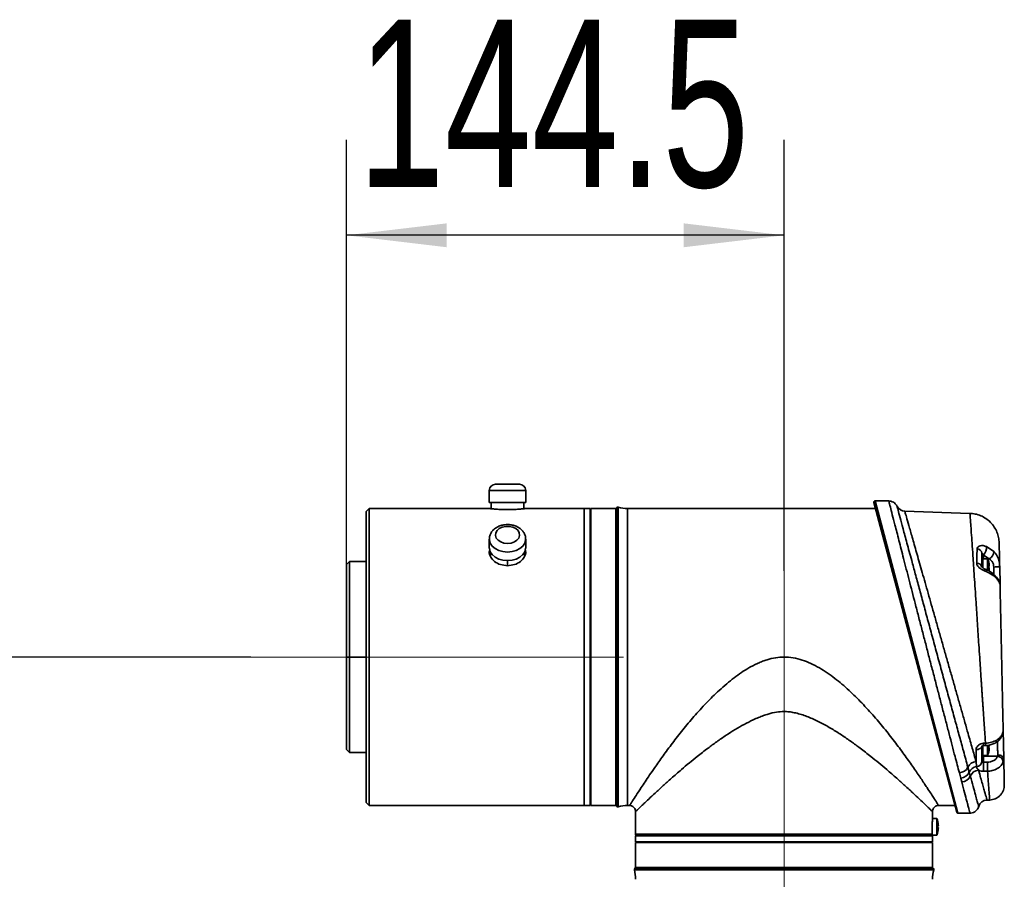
# Model space of a CAD drawing. Header units: millimetres. Extents: x 192 to 260, y 66 to 212.
# Tile 13 of 14: x 225 to 245, y 194 to 212. Entities that reach past the tile are written whole.
import ezdxf

# ---------------------------------------------------------------- set-up
doc = ezdxf.new("R2010")
doc.units = ezdxf.units.MM
doc.linetypes.add('CENTERX2', pattern=[20.32, 12.7, -2.54, 2.54, -2.54])
doc.layers.add('10', color=7, linetype='Continuous')
doc.styles.add('SLDTEXTSTYLE0', font='TXT', dxfattribs={"width": 0.7})
doc.dimstyles.new('SLDDIMSTYLE0', dxfattribs={"dimtxt": 3.5, "dimasz": 2.1, "dimexe": 0, "dimexo": 0.0625, "dimgap": 0.875, "dimtad": 2, "dimdec": 3, "dimlfac": 15.77, "dimrnd": 1e-09, "dimzin": 12, "dimdsep": 46, "dimtxsty": 'SLDTEXTSTYLE0', "dimsah": 1, "dimcen": 0.09, "dimadec": 0, "dimazin": 3, "dimtfac": 1, "dimtdec": 3, "dimtofl": 0, "dimtmove": 0, "dimatfit": 3, "dimfxl": 0, "dimfrac": 2, "dimtolj": 1, "dimtzin": 12, "dimarcsym": 0})

# ---------------------------------------------------------------- blocks, each defined once
blk = doc.blocks.new('_D_3')
at = {"layer": '10'}
for p, q in [((231.57, 200.554), (231.57, 209.445)), ((240.733, 200.425), (240.733, 209.445)), ((240.733, 207.445), (231.57, 207.445))]:
    blk.add_line(p, q, dxfattribs=at)
for points in [[(231.57, 207.445), (233.67, 207.195), (233.67, 207.695)], [(240.733, 207.445), (238.633, 207.695), (238.633, 207.195)]]:
    blk.add_solid(points, dxfattribs=at)
at = {"layer": '10', "insert": (231.805, 211.957), "char_height": 3.5, "attachment_point": 1, "style": 'SLDTEXTSTYLE0'}
blk.add_mtext('144.5', dxfattribs=at)
blk = doc.blocks.new('_D_4')
at = {"layer": '10'}
for p, q in [((229.57, 198.62), (194.616, 198.62)), ((196.616, 198.62), (196.616, 78.138)), ((224.512, 78.138), (194.616, 78.138))]:
    blk.add_line(p, q, dxfattribs=at)
for points in [[(196.616, 198.62), (196.366, 196.52), (196.866, 196.52)], [(196.616, 78.138), (196.866, 80.238), (196.366, 80.238)]]:
    blk.add_solid(points, dxfattribs=at)
at = {"layer": '10', "insert": (192.104, 133.932), "char_height": 3.5, "attachment_point": 1, "rotation": 90, "style": 'SLDTEXTSTYLE0'}
blk.add_mtext('1900', dxfattribs=at)
blk = doc.blocks.new('_D_5')
at = {"layer": '10'}
for p, q in [((229.57, 198.62), (214.174, 198.62)), ((216.174, 198.62), (216.174, 190.693)), ((238.928, 190.693), (214.174, 190.693))]:
    blk.add_line(p, q, dxfattribs=at)
for points in [[(216.174, 198.62), (215.924, 196.52), (216.424, 196.52)], [(216.174, 190.693), (216.424, 192.793), (215.924, 192.793)]]:
    blk.add_solid(points, dxfattribs=at)
at = {"layer": '10', "insert": (211.662, 193.101), "char_height": 3.5, "attachment_point": 1, "rotation": 90, "style": 'SLDTEXTSTYLE0'}
blk.add_mtext('125', dxfattribs=at)

msp = doc.modelspace()

# ---------------------------------------------------------------- linework, layer by layer
at = {"color": 7, "linetype": 'Continuous', "lineweight": 35}
for p, q in [((234.689713, 202.234138), (235.197005, 202.234138)), ((234.56289, 202.107315), (234.56289, 201.853669)), ((235.323828, 202.107315), (234.56289, 202.107315)), ((235.323828, 201.853669), (235.323828, 202.107315)), ((234.56289, 201.853669), (235.323828, 201.853669)), ((234.601989, 201.853669), (234.601989, 201.722417)), ((235.284729, 201.853669), (235.284729, 201.722418)), ((244.348551, 195.372786), (242.612064, 201.853445)), ((242.925029, 201.885375), (242.636564, 201.885375)), ((242.636564, 201.885375), (244.373052, 195.353986)), ((242.925029, 201.884519), (242.924916, 201.884957)), ((232.045452, 201.726846), (231.98204, 201.663434)), ((231.98204, 198.61968), (231.98204, 201.663434)), ((234.56289, 201.726846), (232.045452, 201.726846)), ((232.045452, 201.726846), (232.045452, 198.61968)), ((236.547671, 201.726846), (235.323828, 201.726846)), ((236.674494, 201.726846), (236.547671, 201.726846)), ((236.547671, 201.726846), (236.547671, 195.512515)), ((236.547671, 201.726846), (236.547671, 198.691151)), ((236.674494, 201.726846), (236.674494, 198.691151)), ((236.687176, 201.600023), (236.674494, 201.600023)), ((237.213492, 201.726846), (236.687176, 201.726846)), ((236.687176, 201.726846), (236.687176, 198.61968)), ((237.232017, 201.74537), (237.213492, 201.726846)), ((237.213492, 201.726846), (237.213492, 198.61968)), ((237.232017, 201.74537), (237.232017, 198.61968)), ((237.262763, 201.753544), (237.262763, 198.61968)), ((242.645986, 201.726846), (237.458076, 201.726846)), ((237.458076, 201.726846), (237.458076, 198.61968)), ((244.623545, 201.626379), (243.259042, 201.674028)), ((234.56289, 201.085811), (234.56289, 200.906456)), ((235.323828, 200.906456), (235.323828, 201.085811)), ((234.588313, 200.815202), (234.575512, 200.77089)), ((234.588313, 200.809763), (234.588313, 200.727099)), ((235.311195, 200.770836), (235.298405, 200.815307)), ((235.298405, 200.727097), (235.298405, 200.809763)), ((244.873886, 200.789492), (244.873886, 200.498805)), ((245.026925, 200.673194), (244.905038, 200.753557)), ((244.905038, 200.753557), (244.905038, 200.677289)), ((244.971626, 200.929128), (245.12634, 200.825027)), ((231.633277, 200.617144), (231.569865, 200.553732)), ((231.569865, 198.61968), (231.569865, 200.553732)), ((231.98204, 200.617144), (231.633277, 200.617144)), ((231.633277, 200.617144), (231.633277, 198.61968)), ((234.943359, 200.637423), (234.943359, 200.531212)), ((244.8853, 200.493795), (244.8853, 200.691559)), ((244.892909, 200.679936), (244.892909, 200.487764)), ((244.993556, 200.677289), (244.892909, 200.677289)), ((244.993556, 200.433272), (244.993556, 200.677289)), ((244.995442, 200.672805), (245.026925, 200.673194)), ((245.016421, 200.606474), (245.016923, 200.606764)), ((245.016421, 200.525101), (245.026768, 200.525101)), ((245.026768, 200.480713), (245.016421, 200.480713)), ((245.246011, 200.506274), (245.253853, 200.137289)), ((236.547671, 198.691151), (236.547671, 195.512515)), ((236.674494, 198.691151), (236.674494, 195.512515)), ((231.633277, 198.61968), (231.569865, 198.61968)), ((231.569865, 196.685628), (231.569865, 198.61968)), ((231.98204, 198.61968), (231.633277, 198.61968)), ((231.633277, 198.61968), (231.633277, 196.622217)), ((231.98204, 195.575926), (231.98204, 198.61968)), ((232.045452, 198.61968), (232.045452, 195.512515)), ((236.687176, 198.61968), (236.687176, 195.512515)), ((237.213492, 198.61968), (237.213492, 195.512515)), ((237.232017, 198.61968), (237.232017, 195.493991)), ((237.262763, 198.61968), (237.262763, 195.485817)), ((237.458076, 198.61968), (237.458076, 195.512515)), ((245.318619, 197.090006), (245.331256, 196.495431)), ((231.569865, 196.685628), (231.633277, 196.622217)), ((244.751488, 196.432749), (244.751488, 196.680335)), ((244.873886, 196.762209), (244.873886, 196.424638)), ((244.8853, 196.547801), (244.8853, 196.759571)), ((244.892909, 196.762163), (244.892909, 196.559425)), ((244.907251, 196.814289), (244.949297, 196.815963)), ((244.993556, 196.562072), (244.993556, 196.771806)), ((245.016421, 196.758648), (245.026768, 196.758648)), ((245.026768, 196.71426), (245.016421, 196.71426)), ((245.016923, 196.632597), (245.016421, 196.632886)), ((231.633277, 196.622217), (231.98204, 196.622217)), ((244.751488, 196.432749), (244.763243, 196.328617)), ((244.892909, 196.562072), (244.993556, 196.562072)), ((244.905038, 196.562072), (244.905038, 196.545252)), ((244.905038, 196.545252), (245.200894, 196.541601)), ((244.905038, 196.545252), (244.905038, 196.41858)), ((245.200894, 196.541601), (245.206675, 196.569523)), ((244.580071, 196.315091), (244.608509, 196.209797)), ((244.905038, 196.41858), (244.989075, 196.419783)), ((244.991264, 196.228905), (244.907251, 196.227752)), ((244.429502, 196.087504), (244.402014, 196.194659)), ((244.451889, 196.005159), (244.429502, 196.087504)), ((244.608509, 196.209797), (244.630807, 196.12958)), ((236.674494, 195.639338), (236.687176, 195.639338)), ((244.981031, 195.625466), (245.036905, 195.627417)), ((231.98204, 195.575926), (232.045452, 195.512515)), ((232.045452, 195.512515), (236.547671, 195.512515)), ((236.547671, 195.512515), (236.674494, 195.512515)), ((236.687176, 195.512515), (237.213492, 195.512515)), ((237.213492, 195.512515), (237.232017, 195.493991)), ((237.458076, 195.512515), (237.498844, 195.512515)), ((243.966821, 195.512515), (244.311111, 195.512515)), ((237.625667, 195.385692), (237.625667, 194.910105)), ((243.927963, 195.243016), (243.839092, 195.243016)), ((243.839998, 195.256439), (243.839998, 195.385692)), ((243.927963, 194.894252), (243.927963, 195.243016)), ((244.373052, 195.353986), (244.623254, 195.353986)), ((243.834169, 194.910105), (243.834169, 195.068634)), ((243.950828, 195.172201), (243.95133, 195.172491)), ((243.950828, 195.090828), (243.961175, 195.090828)), ((243.961175, 195.04644), (243.950828, 195.04644)), ((237.625667, 194.910105), (243.834169, 194.910105)), ((237.625667, 194.878399), (237.625667, 194.751576)), ((243.839998, 194.878399), (237.625667, 194.878399)), ((243.827316, 194.878399), (243.827316, 194.881457)), ((243.832026, 194.894252), (243.927963, 194.894252)), ((243.839998, 194.751576), (243.839998, 194.878399)), ((243.95133, 194.964777), (243.950828, 194.965067)), ((243.839998, 194.751576), (237.625667, 194.751576)), ((237.625667, 194.738894), (237.625667, 194.212578)), ((243.839998, 194.738894), (237.625667, 194.738894)), ((237.75249, 194.751576), (237.75249, 194.738894)), ((243.713175, 194.738894), (243.713175, 194.751576)), ((243.839998, 194.212578), (243.839998, 194.738894)), ((243.866696, 194.163308), (237.59897, 194.163308)), ((237.625667, 194.212578), (237.607143, 194.194054)), ((243.858523, 194.194054), (237.607143, 194.194054)), ((243.839998, 194.212578), (237.625667, 194.212578)), ((243.858523, 194.194054), (243.839998, 194.212578))]:
    msp.add_line(p, q, dxfattribs=at)
at = {"color": 7, "linetype": 'Continuous', "lineweight": 35, "flags": 128}
for points in [[(234.943359, 200.996133), (235.018123, 201.004101), (235.086243, 201.027298), (235.141668, 201.063662), (235.179472, 201.109962), (235.196296, 201.162085), (235.190646, 201.215398), (235.163023, 201.265165), (235.115882, 201.306964), (235.053412, 201.337081), (234.981163, 201.35284), (234.905555, 201.35284), (234.833306, 201.337081), (234.770836, 201.306964), (234.723695, 201.265165), (234.696072, 201.215398), (234.690422, 201.162085), (234.707247, 201.109962), (234.745051, 201.063662), (234.800475, 201.027298), (234.868596, 201.004101), (234.943359, 200.996133)], [(234.943359, 200.816778), (234.84874, 200.82523), (234.760067, 200.850056), (234.68291, 200.889694), (234.622118, 200.941656), (234.581511, 201.002675), (234.563641, 201.068918), (234.562902, 201.087962)], [(235.323828, 201.085417), (235.323078, 201.068918), (235.305207, 201.002675), (235.2646, 200.941656), (235.203808, 200.889694), (235.126652, 200.850056), (235.037978, 200.82523), (234.943359, 200.816778)], [(234.56289, 200.906456), (234.563641, 200.889563), (234.581511, 200.82332), (234.622118, 200.762301), (234.68291, 200.710339), (234.760067, 200.670701), (234.84874, 200.645875), (234.943359, 200.637423)], [(234.943359, 200.637423), (235.037978, 200.645875), (235.126652, 200.670701), (235.203808, 200.710339), (235.2646, 200.762301), (235.305207, 200.82332), (235.323078, 200.889563), (235.323828, 200.906456)], [(244.950748, 200.455851), (244.957883, 200.450601), (244.962908, 200.440489), (244.965372, 200.426029), (244.965171, 200.407836)], [(245.298617, 196.999449), (245.298024, 196.981458), (245.29368, 196.967532)], [(244.751488, 196.680335), (244.775591, 196.682385), (244.798646, 196.687368), (244.819805, 196.695101), (244.838291, 196.7053), (244.853425, 196.71759), (244.864651, 196.73152), (244.871555, 196.746577), (244.873886, 196.762209)], [(244.907767, 196.76392), (244.9372, 196.765068), (244.949829, 196.76556)], [(245.206675, 196.569523), (245.230897, 196.568174), (245.254142, 196.564037), (245.275551, 196.557264), (245.294331, 196.548105), (245.30979, 196.5369), (245.321356, 196.524063), (245.3286, 196.510067), (245.331256, 196.495431)]]:
    msp.add_lwpolyline(points, dxfattribs=at)
at = {"color": 7, "linetype": 'Continuous', "lineweight": 35}
for centre, radius, start, end in [((234.689713, 202.107315), 0.126823, 90, 180), ((235.197005, 202.107315), 0.126823, 0, 90), ((242.636564, 201.86001), 0.025365, 90, 195), ((237.254436, 201.722951), 0.031706, 74.7739012, 135), ((237.462607, 202.487771), 0.760938, 254.7739012, 269.6588065), ((243.265681, 201.864147), 0.190235, 209.5896394, 267.9677686), ((244.766977, 200.776572), 0.107686, 6.8909316, 87.1850972), ((244.713599, 200.926576), 0.258039, 317.8933651, 0.5666569), ((244.950789, 200.831507), 0.17567, 295.683959, 357.885998), ((244.772009, 200.477278), 0.104126, 11.9314528, 92.6634505), ((244.880227, 200.679936), 0.012682, 0, 66.4218215), ((244.585363, 200.502907), 0.443881, 13.5311722, 23.1323964), ((244.585363, 200.502907), 0.443326, 5.3346898, 13.5099589), ((244.525499, 200.502907), 0.491424, 357.4114875, 2.5885125), ((244.585363, 200.502907), 0.443326, 349.3222823, 354.6653102), ((244.837233, 215.324446), 14.823846, 271.0985228, 271.5801752), ((244.946108, 200.085839), 0.312016, 9.4907, 51.8520573), ((245.09983, 200.295947), 0.052817, 352.9386543, 41.9149747), ((244.446596, 196.784385), 0.461624, 357.4590633, 3.7142927), ((244.585363, 196.736454), 0.443881, 336.8676036, 346.4688278), ((244.525499, 196.736454), 0.491424, 357.4114875, 2.5885125), ((244.585363, 196.736454), 0.443326, 346.4900411, 354.6653102), ((244.77455, 196.215451), 0.218519, 96.0580846, 152.8719744), ((244.764407, 196.439032), 0.110421, 269.3964568, 352.5098618), ((244.892909, 196.530366), 0.019023, 113.5781785, 180), ((244.880227, 196.559425), 0.012682, 293.5781785, 0), ((244.905081, 196.585863), 0.040611, 244.6357418, 269.9397607), ((245.190657, 196.408641), 0.133353, 9.3956726, 85.5972547), ((244.383687, 196.413597), 0.219704, 274.7848132, 333.3616958), ((244.797952, 196.123253), 0.208276, 99.5930391, 155.4475993), ((244.8224, 196.041941), 0.210686, 95.2599787, 155.4197893), ((242.329697, 196.293291), 2.578387, 358.5434582, 2.7851997), ((244.415143, 196.300678), 0.213657, 273.8534479, 334.8266777), ((244.43773, 196.216372), 0.211687, 273.8350116, 335.7950081), ((244.988267, 195.435368), 0.190235, 92.1176037, 162.1179336), ((237.254436, 195.51641), 0.031706, 225, 285.2260988), ((237.462607, 194.75159), 0.760938, 90.3411935, 105.2260988), ((243.51977, 195.068634), 0.443881, 13.5311722, 23.1323964), ((244.373052, 195.379351), 0.025365, 195, 270), ((243.51977, 195.068634), 0.443326, 5.3346898, 13.5099589), ((243.459906, 195.068634), 0.491424, 357.4114875, 2.5885125), ((243.51977, 195.068634), 0.443326, 346.4900411, 354.6653102), ((237.689079, 194.910105), 0.063412, 180, 210), ((243.51977, 195.068634), 0.443881, 336.8676036, 346.4688278), ((237.629562, 194.171635), 0.031706, 135, 195.2260988), ((236.864742, 193.963463), 0.760938, 0.3411935, 15.2260988), ((244.600923, 193.963463), 0.760938, 164.7739012, 179.6588065), ((243.836103, 194.171635), 0.031706, 344.7739012, 45)]:
    msp.add_arc(centre, radius, start, end, dxfattribs=at)
for points, knots in [([(243.098892, 201.769519), (243.094242, 201.779233), (243.084255, 201.800093), (243.058406, 201.830888), (243.02067, 201.859947), (242.973419, 201.88009), (242.939799, 201.8811), (242.924622, 201.881556)], [0, 0, 0, 0, 0.146748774, 0.315094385, 0.543306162, 0.793830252, 1, 1, 1, 1]), ([(244.402014, 196.194659), (244.372524, 196.30682), (244.325499, 196.485673), (244.251991, 196.765823), (244.188439, 197.008305), (244.121072, 197.265681), (244.051257, 197.532752), (243.980238, 197.804784), (243.907919, 198.082141), (243.833979, 198.366083), (243.7602, 198.649767), (243.687827, 198.928385), (243.616659, 199.202682), (243.545939, 199.475567), (243.455731, 199.824039), (243.370072, 200.155468), (243.290827, 200.462508), (243.216939, 200.74905), (243.150367, 201.007552), (243.092532, 201.23236), (243.044168, 201.420471), (242.995875, 201.60846), (242.964492, 201.730719), (242.939753, 201.827119), (242.926701, 201.878), (242.925435, 201.882933), (242.925029, 201.884519)], [0, 0, 0, 0, 0.06087877, 0.097077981, 0.13327789, 0.170588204, 0.207899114, 0.244007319, 0.280115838, 0.317278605, 0.354441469, 0.389735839, 0.425030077, 0.461306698, 0.497582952, 0.565847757, 0.600932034, 0.636015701, 0.702305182, 0.736374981, 0.770444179, 0.827465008, 0.885676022, 0.903001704, 0.968821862, 1, 1, 1, 1]), ([(234.56289, 201.726846), (234.568633, 201.726116), (234.580114, 201.724656), (234.668096, 201.715088), (234.793632, 201.706041), (234.943244, 201.702178), (235.092954, 201.706031), (235.218637, 201.715088), (235.306627, 201.724659), (235.318097, 201.726117), (235.323828, 201.726846)], [0, 0, 0, 0, 0.125079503, 0.250063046, 0.374982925, 0.499884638, 0.624858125, 0.749965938, 0.875045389, 1, 1, 1, 1]), ([(243.098068, 201.769194), (243.097467, 201.771417), (243.095538, 201.778555), (243.11581, 201.703523), (243.157818, 201.548071), (243.220984, 201.314419), (243.303013, 201.011161), (243.391332, 200.684873), (243.478625, 200.362602), (243.559876, 200.062813), (243.646604, 199.743015), (243.73808, 199.405943), (243.833185, 199.055747), (243.930593, 198.697337), (244.029179, 198.334883), (244.127677, 197.973036), (244.224207, 197.618701), (244.317437, 197.276772), (244.405962, 196.952352), (244.496051, 196.622445), (244.550089, 196.424769), (244.580071, 196.315091)], [0, 0, 0, 0, 0.02994065, 0.096160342, 0.161932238, 0.227711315, 0.294573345, 0.361445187, 0.407478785, 0.453651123, 0.499690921, 0.547434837, 0.595324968, 0.643071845, 0.692109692, 0.74130266, 0.790338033, 0.839678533, 0.889181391, 0.938514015, 1, 1, 1, 1]), ([(243.259042, 201.674028), (243.260384, 201.669309), (243.263441, 201.658562), (243.291231, 201.560871), (243.341521, 201.384094), (243.412958, 201.133001), (243.50243, 200.818549), (243.609496, 200.442315), (243.73114, 200.014921), (243.842793, 199.622696), (243.936478, 199.293637), (244.009043, 199.038786), (244.082427, 198.781084), (244.156834, 198.519816), (244.231694, 198.256985), (244.306005, 197.996107), (244.378549, 197.741461), (244.449548, 197.492258), (244.518879, 197.248936), (244.594345, 196.984109), (244.674176, 196.70399), (244.725584, 196.523633), (244.751488, 196.432749)], [0, 0, 0, 0, 0.0514708, 0.117211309, 0.184856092, 0.25075118, 0.318453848, 0.386303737, 0.455985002, 0.526379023, 0.562568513, 0.598758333, 0.635044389, 0.671330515, 0.70864883, 0.74596692, 0.782604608, 0.819241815, 0.856976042, 0.894709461, 0.946943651, 1, 1, 1, 1]), ([(245.235387, 201.006124), (245.232659, 201.043561), (245.227052, 201.120514), (245.191646, 201.234143), (245.13478, 201.343236), (245.0558, 201.440872), (244.959252, 201.521178), (244.850945, 201.579528), (244.73781, 201.616483), (244.660941, 201.62314), (244.623545, 201.626379)], [0, 0, 0, 0, 0.117114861, 0.240736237, 0.369110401, 0.5, 0.630889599, 0.759263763, 0.882885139, 1, 1, 1, 1]), ([(244.949296, 196.815988), (244.946618, 196.854154), (244.941184, 196.931605), (244.93263, 197.05455), (244.923633, 197.184585), (244.914173, 197.322087), (244.90608, 197.440211), (244.899491, 197.536635), (244.894505, 197.609758), (244.889297, 197.686329), (244.883866, 197.76637), (244.878213, 197.849892), (244.872336, 197.936895), (244.866496, 198.023578), (244.859813, 198.122637), (244.852781, 198.227155), (244.844808, 198.346152), (244.836413, 198.471842), (244.824467, 198.650934), (244.810353, 198.863163), (244.794604, 199.100286), (244.779632, 199.326051), (244.765025, 199.546416), (244.748852, 199.79012), (244.732032, 200.043785), (244.714784, 200.302919), (244.699299, 200.534022), (244.683326, 200.770896), (244.667223, 201.008097), (244.651966, 201.22952), (244.639641, 201.404958), (244.630597, 201.531365), (244.624693, 201.61149), (244.623925, 201.621443), (244.623545, 201.626379)], [0, 0, 0, 0, 0.021368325, 0.043363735, 0.06598651, 0.089236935, 0.113115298, 0.124424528, 0.136170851, 0.148354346, 0.160975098, 0.174033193, 0.187528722, 0.201461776, 0.214081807, 0.23302468, 0.249167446, 0.268121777, 0.289888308, 0.329999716, 0.363830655, 0.397587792, 0.433765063, 0.466982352, 0.514554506, 0.559985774, 0.603274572, 0.644419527, 0.703782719, 0.76415876, 0.822962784, 0.881516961, 0.941249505, 1, 1, 1, 1]), ([(235.322448, 201.085312), (235.321644, 201.105496), (235.319906, 201.149158), (235.293751, 201.212358), (235.251724, 201.271161), (235.194416, 201.320594), (235.124088, 201.35901), (235.043218, 201.38426), (234.955972, 201.394503), (234.867077, 201.38873), (234.781143, 201.36662), (234.705469, 201.329557), (234.643904, 201.2805), (234.599206, 201.223204), (234.569165, 201.158399), (234.565409, 201.112037), (234.563516, 201.088667)], [0, 0, 0, 0, 0.058724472, 0.127031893, 0.195482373, 0.2658957, 0.338982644, 0.414210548, 0.490556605, 0.567538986, 0.645352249, 0.724250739, 0.795755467, 0.864895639, 0.93189942, 1, 1, 1, 1]), ([(245.235387, 201.006124), (245.235465, 201.002437), (245.235622, 200.99505), (245.23688, 200.935892), (245.238947, 200.838622), (245.241898, 200.699773), (245.244637, 200.570921), (245.246011, 200.506267)], [0, 0, 0, 0, 0.192398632, 0.385530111, 0.578283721, 0.788398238, 1, 1, 1, 1]), ([(234.574632, 200.857567), (234.569727, 200.84415), (234.552697, 200.797571), (234.584914, 200.70872), (234.666706, 200.614074), (234.793983, 200.544903), (234.893584, 200.535774), (234.943359, 200.531212)], [0, 0, 0, 0, 0.091817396, 0.318762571, 0.545951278, 0.773089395, 1, 1, 1, 1]), ([(234.943359, 200.531212), (234.99311, 200.535769), (235.09262, 200.544884), (235.219736, 200.613915), (235.301803, 200.708462), (235.334134, 200.798844), (235.316349, 200.84691), (235.310835, 200.861812)], [0, 0, 0, 0, 0.224627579, 0.449291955, 0.674031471, 0.898939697, 1, 1, 1, 1]), ([(244.767171, 200.581291), (244.768239, 200.643686), (244.77006, 200.74999), (244.771621, 200.844918), (244.772266, 200.884128)], [0, 0, 0, 0, 0.5869446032, 1, 1, 1, 1]), ([(244.772266, 200.884128), (244.772642, 200.888419), (244.774098, 200.90504), (244.792374, 200.931432), (244.837999, 200.952526), (244.902378, 200.954891), (244.948298, 200.937807), (244.971626, 200.929128)], [0, 0, 0, 0, 0.066153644, 0.256254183, 0.473113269, 0.73233577, 1, 1, 1, 1]), ([(244.905038, 200.753557), (244.901526, 200.761022), (244.895194, 200.774481), (244.884979, 200.787812), (244.877426, 200.792874), (244.874153, 200.792103), (244.873937, 200.789994), (244.873886, 200.789492)], [0, 0, 0, 0, 0.348519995, 0.628351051, 0.818251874, 0.956750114, 1, 1, 1, 1]), ([(245.12634, 200.825027), (245.151665, 200.795246), (245.202187, 200.735835), (245.237789, 200.621328), (245.245265, 200.541348), (245.246011, 200.506238), (245.246011, 200.506236)], [0, 0, 0, 0, 0.3629208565, 0.7240085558, 0.9999900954, 1, 1, 1, 1]), ([(244.965171, 200.407836), (244.948878, 200.414555), (244.912767, 200.429447), (244.857417, 200.45879), (244.807642, 200.495829), (244.776438, 200.535419), (244.767393, 200.564821), (244.767205, 200.578771), (244.767171, 200.581291)], [0, 0, 0, 0, 0.185668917, 0.411509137, 0.620304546, 0.813799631, 0.966360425, 1, 1, 1, 1]), ([(245.026768, 200.525101), (245.026948, 200.525309), (245.027306, 200.525724), (245.027533, 200.528978), (245.027487, 200.533765), (245.027204, 200.539115), (245.026895, 200.542673), (245.026768, 200.544125)], [0, 0, 0, 0, 0.2139725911, 0.4279909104, 0.6409962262, 0.8535647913, 1, 1, 1, 1]), ([(245.12143, 200.503324), (245.119739, 200.522636), (245.116062, 200.564627), (245.097101, 200.603632), (245.068665, 200.642612), (245.046774, 200.658651), (245.026925, 200.673194)], [0, 0, 0, 0, 0.265810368, 0.577974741, 0.617352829, 1, 1, 1, 1]), ([(244.95103, 200.456383), (244.946761, 200.457964), (244.933664, 200.462815), (244.912055, 200.474486), (244.89251, 200.487525), (244.881026, 200.497531), (244.87504, 200.50404), (244.872442, 200.508123), (244.87261, 200.50778), (244.872678, 200.507643)], [0, 0, 0, 0, 0.134619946, 0.413002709, 0.595013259, 0.723846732, 0.826238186, 0.930241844, 1, 1, 1, 1]), ([(245.138674, 200.33073), (245.13511, 200.334664), (245.110989, 200.361286), (245.054329, 200.402533), (244.993721, 200.440009), (244.955879, 200.452968), (244.950818, 200.454701)], [0, 0, 0, 0, 0.073334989, 0.4962495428, 0.9326207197, 1, 1, 1, 1]), ([(245.152247, 200.289454), (245.110542, 200.324123), (245.055539, 200.369845), (244.982765, 200.40044), (244.965171, 200.407836)], [0, 0, 0, 0, 0.758239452, 1, 1, 1, 1]), ([(245.026768, 200.46169), (245.026948, 200.463817), (245.027306, 200.468072), (245.027533, 200.473761), (245.027487, 200.478056), (245.027204, 200.480373), (245.026895, 200.480615), (245.026768, 200.480713)], [0, 0, 0, 0, 0.2139725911, 0.4279909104, 0.6409962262, 0.8535647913, 1, 1, 1, 1]), ([(245.12705, 200.329699), (245.126752, 200.338903), (245.125874, 200.366038), (245.123872, 200.427889), (245.122213, 200.479129), (245.12143, 200.503324)], [0, 0, 0, 0, 0.213168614, 0.628477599, 1, 1, 1, 1]), ([(245.253853, 200.137286), (245.253853, 200.137286), (245.253687, 200.145078), (245.245901, 200.171256), (245.210265, 200.227899), (245.169944, 200.270677), (245.152247, 200.289454)], [0, 0, 0, 0, 0.000010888, 0.350271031, 0.714820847, 1, 1, 1, 1]), ([(245.253853, 200.137298), (245.255738, 200.048578), (245.259513, 199.870958), (245.265787, 199.575772), (245.272342, 199.267344), (245.279103, 198.94923), (245.286076, 198.621165), (245.29315, 198.28835), (245.300198, 197.956709), (245.306521, 197.659208), (245.312053, 197.398911), (245.315974, 197.214437), (245.318186, 197.110359), (245.318881, 197.077644)], [0, 0, 0, 0, 0.10344725, 0.207105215, 0.305848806, 0.405531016, 0.505336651, 0.606173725, 0.707991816, 0.809884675, 0.887034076, 0.964491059, 1, 1, 1, 1]), ([(240.732833, 198.61968), (240.674146, 198.616779), (240.553187, 198.6108), (240.403227, 198.572939), (240.280999, 198.530818), (240.186088, 198.491274), (240.089627, 198.444682), (239.973207, 198.380897), (239.83738, 198.295672), (239.683266, 198.184953), (239.527333, 198.059436), (239.330716, 197.885176), (239.098709, 197.65581), (238.845838, 197.376311), (238.609413, 197.09274), (238.393272, 196.815564), (238.196418, 196.54965), (238.039363, 196.327955), (237.9165, 196.149706), (237.821735, 196.009415), (237.723523, 195.861436), (237.630447, 195.718602), (237.554955, 195.600966), (237.507624, 195.526414), (237.501765, 195.517138), (237.498844, 195.512515)], [0, 0, 0, 0, 0.028101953, 0.05792048, 0.073672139, 0.090065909, 0.10715784, 0.124997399, 0.153686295, 0.184016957, 0.216102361, 0.25003793, 0.311021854, 0.375050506, 0.437289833, 0.500059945, 0.562923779, 0.62505595, 0.667323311, 0.708971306, 0.750080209, 0.813854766, 0.876525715, 0.938450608, 1, 1, 1, 1]), ([(243.966821, 195.512515), (243.963908, 195.517127), (243.958064, 195.52638), (243.915974, 195.592682), (243.861413, 195.677804), (243.800765, 195.771555), (243.716077, 195.900977), (243.59974, 196.075732), (243.445893, 196.300301), (243.269267, 196.549615), (243.072409, 196.815539), (242.856273, 197.092699), (242.619974, 197.376146), (242.367082, 197.655621), (242.137564, 197.882507), (241.946569, 198.052405), (241.794158, 198.176285), (241.637638, 198.289781), (241.46921, 198.395752), (241.295876, 198.486718), (241.112294, 198.559257), (240.925511, 198.609236), (240.796471, 198.616231), (240.732833, 198.61968)], [0, 0, 0, 0, 0.0615511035, 0.1234762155, 0.1651707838, 0.2073030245, 0.2499763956, 0.3118182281, 0.3749533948, 0.4370929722, 0.4999505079, 0.5627232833, 0.6249626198, 0.6889033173, 0.7499785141, 0.7822037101, 0.8125043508, 0.8445533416, 0.8750263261, 0.907903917, 0.9382143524, 0.9695290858, 1, 1, 1, 1]), ([(240.732833, 197.478273), (240.679797, 197.475438), (240.567131, 197.469415), (240.423439, 197.433881), (240.298496, 197.393613), (240.194183, 197.353505), (240.058638, 197.294087), (239.895185, 197.211082), (239.7072, 197.102435), (239.514935, 196.979911), (239.325025, 196.848803), (239.121446, 196.699009), (238.930477, 196.550532), (238.74541, 196.399909), (238.562568, 196.246088), (238.378156, 196.085783), (238.194236, 195.920735), (238.03403, 195.773853), (237.90751, 195.655323), (237.814752, 195.567538), (237.747349, 195.503148), (237.685224, 195.443356), (237.636046, 195.395834), (237.629106, 195.389052), (237.625667, 195.385692)], [0, 0, 0, 0, 0.029540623, 0.06275418, 0.082265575, 0.103216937, 0.125655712, 0.165999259, 0.207683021, 0.250952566, 0.299510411, 0.345307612, 0.405036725, 0.451219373, 0.50028009, 0.566081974, 0.62503262, 0.689916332, 0.75026081, 0.793342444, 0.835008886, 0.8753878, 0.938256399, 1, 1, 1, 1]), ([(243.839998, 195.385692), (243.836526, 195.389085), (243.829518, 195.395933), (243.773953, 195.449627), (243.687561, 195.532724), (243.572641, 195.641767), (243.430108, 195.775268), (243.269869, 195.922151), (243.086247, 196.086891), (242.90231, 196.246759), (242.719694, 196.400374), (242.534355, 196.551202), (242.342909, 196.700011), (242.139008, 196.849969), (241.942184, 196.985761), (241.734271, 197.117599), (241.519112, 197.239372), (241.297073, 197.346006), (241.104628, 197.417233), (240.950026, 197.455863), (240.839251, 197.474553), (240.767393, 197.477065), (240.732833, 197.478273)], [0, 0, 0, 0, 0.061971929, 0.125081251, 0.186180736, 0.250337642, 0.310680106, 0.375569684, 0.434312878, 0.499869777, 0.548880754, 0.595142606, 0.655054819, 0.700935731, 0.749420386, 0.797644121, 0.844945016, 0.891680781, 0.937482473, 0.959967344, 0.98074656, 1, 1, 1, 1]), ([(245.292849, 196.967466), (245.295613, 196.973036), (245.308099, 196.998202), (245.316463, 197.03298), (245.318978, 197.064722), (245.318928, 197.075376), (245.318884, 197.077525), (245.318882, 197.077633), (245.318881, 197.077654), (245.318881, 197.077655), (245.318881, 197.077656)], [0, 0, 0, 0, 0.159722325, 0.721613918, 0.944014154, 0.997177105, 0.999454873, 0.99997376, 0.999995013, 1, 1, 1, 1]), ([(245.298617, 196.999449), (245.309, 197.026746), (245.319383, 197.054043), (245.318881, 197.077655), (245.318881, 197.077656)], [0, 0, 0, 0, 0.99997073, 1, 1, 1, 1]), ([(244.949322, 196.816107), (244.949323, 196.816107), (244.991776, 196.818189), (245.076858, 196.831996), (245.187491, 196.879272), (245.262286, 196.939009), (245.288446, 196.982529), (245.298617, 196.999449)], [0, 0, 0, 0, 0.000008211, 0.275176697, 0.549889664, 0.824992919, 1, 1, 1, 1]), ([(244.949815, 196.76587), (244.954911, 196.766048), (244.98799, 196.767203), (245.050434, 196.777809), (245.132116, 196.806736), (245.205139, 196.852371), (245.260826, 196.906762), (245.283347, 196.949372), (245.293067, 196.967764)], [0, 0, 0, 0, 0.034818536, 0.225982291, 0.430398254, 0.63628474, 0.843014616, 1, 1, 1, 1]), ([(245.206675, 196.569523), (245.20585, 196.596106), (245.2042, 196.649273), (245.201299, 196.742748), (245.199098, 196.813679), (245.198105, 196.845681), (245.197927, 196.851415)], [0, 0, 0, 0, 0.310679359, 0.621374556, 0.93215776, 1, 1, 1, 1]), ([(244.751488, 196.680335), (244.753246, 196.694746), (244.756746, 196.723441), (244.784058, 196.763164), (244.82448, 196.794139), (244.868395, 196.810805), (244.896838, 196.813356), (244.907251, 196.814289)], [0, 0, 0, 0, 0.222259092, 0.44257788, 0.660781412, 0.875810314, 1, 1, 1, 1]), ([(244.87165, 196.750715), (244.871523, 196.750575), (244.871246, 196.750269), (244.875559, 196.754352), (244.884081, 196.759115), (244.895271, 196.762525), (244.903708, 196.763993), (244.907383, 196.763873), (244.90759, 196.763866)], [0, 0, 0, 0, 0.201442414, 0.441451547, 0.64561875, 0.840855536, 0.991031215, 1, 1, 1, 1]), ([(244.949329, 196.815964), (244.949511, 196.809101), (244.949875, 196.795376), (244.950145, 196.780025), (244.950175, 196.769929), (244.950053, 196.765297), (244.949851, 196.766021), (244.949801, 196.766201)], [0, 0, 0, 0, 0.2308345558, 0.4616691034, 0.6925036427, 0.9233381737, 1, 1, 1, 1]), ([(245.026768, 196.758648), (245.026948, 196.758855), (245.027306, 196.759271), (245.027533, 196.762525), (245.027487, 196.767312), (245.027204, 196.772662), (245.026895, 196.77622), (245.026768, 196.777671)], [0, 0, 0, 0, 0.2139725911, 0.4279909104, 0.6409962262, 0.8535647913, 1, 1, 1, 1]), ([(245.026768, 196.695236), (245.026948, 196.697364), (245.027306, 196.701619), (245.027533, 196.707307), (245.027487, 196.711602), (245.027204, 196.71392), (245.026895, 196.714161), (245.026768, 196.71426)], [0, 0, 0, 0, 0.213972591, 0.42799091, 0.640996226, 0.853564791, 1, 1, 1, 1]), ([(244.873886, 196.424638), (244.874023, 196.423782), (244.874397, 196.421467), (244.878017, 196.419027), (244.884897, 196.417657), (244.894063, 196.41749), (244.90145, 196.418223), (244.905038, 196.41858)], [0, 0, 0, 0, 0.131493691, 0.355878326, 0.580631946, 0.796325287, 1, 1, 1, 1]), ([(244.989069, 196.41989), (245.010752, 196.421516), (245.057916, 196.425054), (245.122565, 196.450318), (245.176188, 196.49011), (245.192659, 196.524437), (245.200894, 196.541601)], [0, 0, 0, 0, 0.220866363, 0.480436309, 0.740217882, 1, 1, 1, 1]), ([(245.322221, 196.430411), (245.309355, 196.40243), (245.283628, 196.346478), (245.199783, 196.280582), (245.098788, 196.239946), (245.025113, 196.229958), (244.991282, 196.228985), (244.99128, 196.228985)], [0, 0, 0, 0, 0.259650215, 0.519206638, 0.778788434, 0.999991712, 1, 1, 1, 1]), ([(245.331255, 196.495449), (245.331255, 196.495448), (245.331735, 196.472887), (245.326978, 196.451649), (245.322221, 196.430411)], [0, 0, 0, 0, 0.0000445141, 1, 1, 1, 1]), ([(245.331256, 196.495431), (245.331766, 196.471417), (245.3334, 196.394537), (245.335839, 196.279763), (245.338343, 196.16195), (245.340324, 196.068769), (245.341748, 196.001768), (245.342657, 195.958966), (245.34277, 195.953663), (245.342826, 195.951018)], [0, 0, 0, 0, 0.070276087, 0.224979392, 0.379041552, 0.533843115, 0.689188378, 0.844992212, 1, 1, 1, 1]), ([(244.763243, 196.328617), (244.767744, 196.310843), (244.774721, 196.283288), (244.795655, 196.260004), (244.803085, 196.25174)], [0, 0, 0, 0, 0.645045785, 1, 1, 1, 1]), ([(244.907251, 196.227752), (244.889496, 196.228621), (244.85382, 196.230369), (244.820233, 196.242391), (244.80512, 196.250631), (244.803085, 196.25174)], [0, 0, 0, 0, 0.461585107, 0.927526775, 1, 1, 1, 1]), ([(244.803085, 196.25174), (244.804208, 196.247803), (244.82, 196.192402), (244.848641, 196.091932), (244.885413, 195.962949), (244.916933, 195.85239), (244.950314, 195.735311), (244.971481, 195.661074), (244.980931, 195.627929), (244.980942, 195.627892), (244.980947, 195.627877)], [0, 0, 0, 0, 0.009908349, 0.139419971, 0.268928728, 0.402502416, 0.536073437, 0.785162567, 0.913617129, 1, 1, 1, 1]), ([(245.036905, 195.627417), (245.036688, 195.630015), (245.036248, 195.635264), (245.032771, 195.678328), (245.027255, 195.748544), (245.0189, 195.857256), (245.007301, 196.010382), (244.996688, 196.154992), (244.991265, 196.228884)], [0, 0, 0, 0, 0.1470952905, 0.2972469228, 0.4504671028, 0.6067677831, 0.7990664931, 1, 1, 1, 1]), ([(244.630807, 196.12958), (244.651383, 196.054379), (244.692533, 195.903984), (244.738179, 195.737288), (244.771863, 195.614314), (244.793544, 195.535186), (244.805085, 195.493076), (244.804802, 195.494107), (244.804695, 195.494498)], [0, 0, 0, 0, 0.193795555, 0.387578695, 0.557081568, 0.727130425, 0.896619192, 1, 1, 1, 1]), ([(244.623254, 195.35568), (244.623025, 195.356546), (244.622252, 195.359471), (244.607957, 195.413543), (244.582978, 195.508088), (244.554092, 195.617483), (244.512676, 195.774422), (244.472259, 195.927839), (244.451889, 196.005159)], [0, 0, 0, 0, 0.105182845, 0.355320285, 0.484129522, 0.612940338, 0.804927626, 1, 1, 1, 1]), ([(245.036905, 195.627417), (245.076303, 195.632962), (245.136882, 195.641487), (245.2088, 195.682914), (245.257911, 195.724891), (245.297064, 195.77628), (245.334389, 195.85041), (245.339501, 195.911372), (245.342826, 195.951018)], [0, 0, 0, 0, 0.2396446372, 0.3684812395, 0.5, 0.6315187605, 0.7603553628, 1, 1, 1, 1]), ([(237.498844, 195.512515), (237.511545, 195.511421), (237.536516, 195.50927), (237.570376, 195.492433), (237.599242, 195.466369), (237.621176, 195.429914), (237.624153, 195.400604), (237.625667, 195.385692)], [0, 0, 0, 0, 0.191351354, 0.376216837, 0.559041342, 0.775652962, 1, 1, 1, 1]), ([(243.839998, 195.385692), (243.841092, 195.398392), (243.843243, 195.423363), (243.86008, 195.457223), (243.886144, 195.486089), (243.922599, 195.508024), (243.951909, 195.511), (243.966821, 195.512515)], [0, 0, 0, 0, 0.191351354, 0.376216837, 0.559041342, 0.775652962, 1, 1, 1, 1]), ([(244.623229, 195.355847), (244.629, 195.35532), (244.654318, 195.353009), (244.698185, 195.366791), (244.745617, 195.394805), (244.778913, 195.43165), (244.79837, 195.464954), (244.804209, 195.486237), (244.806337, 195.493991)], [0, 0, 0, 0, 0.070045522, 0.307257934, 0.538245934, 0.733072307, 0.902757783, 1, 1, 1, 1]), ([(243.834169, 195.068634), (243.834301, 195.089991), (243.834565, 195.132705), (243.836416, 195.189777), (243.838421, 195.232407), (243.839859, 195.256613), (243.839853, 195.256489), (243.839851, 195.256439)], [0, 0, 0, 0, 0.214563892, 0.429118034, 0.64392511, 0.858897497, 1, 1, 1, 1]), ([(243.961175, 195.090828), (243.961355, 195.091036), (243.961713, 195.091451), (243.96194, 195.094705), (243.961894, 195.099492), (243.961611, 195.104842), (243.961302, 195.1084), (243.961175, 195.109852)], [0, 0, 0, 0, 0.213972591, 0.42799091, 0.640996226, 0.853564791, 1, 1, 1, 1]), ([(243.961175, 195.027417), (243.961355, 195.029544), (243.961713, 195.033799), (243.96194, 195.039488), (243.961894, 195.043783), (243.961611, 195.0461), (243.961302, 195.046342), (243.961175, 195.04644)], [0, 0, 0, 0, 0.2139725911, 0.4279909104, 0.6409962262, 0.8535647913, 1, 1, 1, 1]), ([(243.827316, 194.881457), (243.828973, 194.885248), (243.832411, 194.893116), (243.834023, 194.903011), (243.834142, 194.908776), (243.834169, 194.910105)], [0, 0, 0, 0, 0.4170452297, 0.8655978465, 1, 1, 1, 1])]:
    msp.add_open_spline(points, degree=3, knots=knots, dxfattribs=at)
msp.add_open_spline([(244.989075, 196.419783), (244.989405, 196.413), (244.990067, 196.399434), (244.990885, 196.374839), (244.991529, 196.3485), (244.991957, 196.321254), (244.992156, 196.294408), (244.992109, 196.269269), (244.991838, 196.24657), (244.991471, 196.234793), (244.991287, 196.228905)], degree=3, dxfattribs=at)
at = {"layer": '10', "linetype": 'CENTERX2', "lineweight": 18, "ltscale": 1.268231}
for p, q in [((240.732833, 200.424846), (240.732833, 181.930546)), ((229.569865, 198.61968), (237.374036, 198.61968))]:
    msp.add_line(p, q, dxfattribs=at)

# ---------------------------------------------------------------- dimensions: what is measured, and where the dimension line sits
at = {"layer": '10'}
dim = msp.add_linear_dim(base=(231.569865, 207.444943), p1=(240.732833, 200.424846), p2=(231.569865, 200.553732), dimstyle='SLDDIMSTYLE0', dxfattribs=at)
dim.commit()
dim.dimension.update_dxf_attribs({"geometry": '_D_3', "text_midpoint": (235.642952, 207.444943), "dimtype": 160})
for base, p2, picture, middle in [((216.174031, 190.693238), (238.927667, 190.693238), '_D_5', (216.174031, 195.404887)), ((196.615786, 78.137753), (224.51187, 78.137753), '_D_4', (196.615786, 137.002112))]:
    dim = msp.add_linear_dim(base=base, p1=(229.569865, 198.61968), p2=p2, angle=90, dimstyle='SLDDIMSTYLE0', dxfattribs=at)
    dim.commit()
    dim.dimension.update_dxf_attribs({"geometry": picture, "text_midpoint": middle, "dimtype": 160})

doc.saveas('drawing.dxf')
